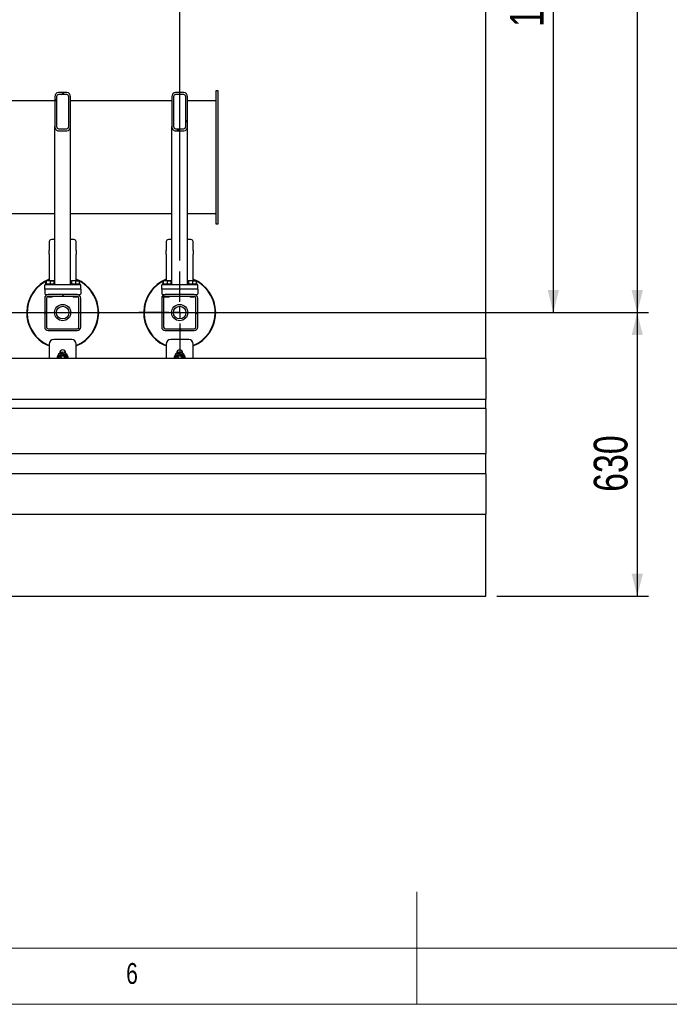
# Model space of a CAD drawing. Header units: millimetres. Extents: x 5 to 589, y 5 to 415.
# Tile 6 of 46: x 262 to 319, y 5 to 92. Entities that reach past the tile are written whole.
import ezdxf

# ---------------------------------------------------------------- set-up
doc = ezdxf.new("R2010")
doc.units = ezdxf.units.MM
doc.linetypes.add('CENTERX2', pattern=[20.32, 12.7, -2.54, 2.54, -2.54])
for name, color, linetype in [('COTES', 1, 'Continuous'), ('NOTES', 6, 'Continuous'), ('TRAIT-FINS', 9, 'Continuous'), ('TRAIT-MIXTES', 3, 'CENTERX2')]:
    doc.layers.add(name, color=color, linetype=linetype)
doc.layers.add('TRAIT-FORT', color=4, linetype='Continuous', lineweight=25)
doc.styles.add('SLDTEXTSTYLE0', font='TXT', dxfattribs={"width": 0.75})
doc.dimstyles.new('SLDDIMSTYLE0', dxfattribs={"dimtxt": 3, "dimasz": 2, "dimexe": 0, "dimexo": 0.0625, "dimgap": 0.75, "dimtad": 1, "dimdec": 0, "dimlfac": 25, "dimrnd": 1e-09, "dimzin": 12, "dimdsep": 46, "dimtxsty": 'SLDTEXTSTYLE0', "dimsah": 1, "dimcen": 0.09, "dimadec": 0, "dimazin": 3, "dimtfac": 1, "dimtdec": 0, "dimtofl": 0, "dimtmove": 0, "dimatfit": 3, "dimfxl": 1, "dimfrac": 2, "dimtolj": 1, "dimtzin": 12, "dimarcsym": 0})

# ---------------------------------------------------------------- blocks, each defined once
blk = doc.blocks.new('_D_15')
at = {"layer": 'COTES', "color": 1, "transparency": 16777216}
for p, q in [((265.599, 133.532), (265.599, 172.252)), ((275.919, 71.092), (275.919, 172.252)), ((275.919, 171.252), (265.599, 171.252))]:
    blk.add_line(p, q, dxfattribs=at)
for points in [[(265.599, 171.252), (267.599, 170.752), (267.599, 171.752)], [(275.919, 171.252), (273.919, 171.752), (273.919, 170.752)]]:
    blk.add_solid(points, dxfattribs=at)
at = {"layer": 'COTES', "color": 1, "transparency": 16777216, "insert": (267.434, 175.119), "char_height": 3, "attachment_point": 1, "style": 'SLDTEXTSTYLE0'}
blk.add_mtext('258', dxfattribs=at)
blk = doc.blocks.new('_D_16')
at = {"layer": 'COTES', "color": 1, "transparency": 16777216}
for p, q in [((197.919, 71.092), (197.919, 178.252)), ((275.919, 145.092), (275.919, 178.252)), ((275.919, 177.252), (197.919, 177.252))]:
    blk.add_line(p, q, dxfattribs=at)
for points in [[(197.919, 177.252), (199.919, 176.752), (199.919, 177.752)], [(275.919, 177.252), (273.919, 177.752), (273.919, 176.752)]]:
    blk.add_solid(points, dxfattribs=at)
at = {"layer": 'COTES', "color": 1, "transparency": 16777216, "insert": (232.486, 181.119), "char_height": 3, "attachment_point": 1, "style": 'SLDTEXTSTYLE0'}
blk.add_mtext('1950', dxfattribs=at)
blk = doc.blocks.new('_D_19')
at = {"layer": 'COTES', "color": 1, "transparency": 16777216}
for p, q in [((202.559, 140.452), (317.591, 140.452)), ((316.591, 140.452), (316.591, 66.452)), ((202.559, 66.452), (317.591, 66.452))]:
    blk.add_line(p, q, dxfattribs=at)
for points in [[(316.591, 140.452), (316.091, 138.452), (317.091, 138.452)], [(316.591, 66.452), (317.091, 68.452), (316.091, 68.452)]]:
    blk.add_solid(points, dxfattribs=at)
at = {"layer": 'COTES', "color": 1, "transparency": 16777216, "insert": (312.724, 99.019), "char_height": 3, "attachment_point": 1, "rotation": 90, "style": 'SLDTEXTSTYLE0'}
blk.add_mtext('1850', dxfattribs=at)
blk = doc.blocks.new('_D_21')
at = {"layer": 'COTES', "color": 1, "transparency": 16777216}
for p, q in [((273.079, 126.052), (310.133, 126.052)), ((309.133, 66.452), (309.133, 126.052)), ((266.519, 66.452), (310.133, 66.452))]:
    blk.add_line(p, q, dxfattribs=at)
for points in [[(309.133, 126.052), (308.633, 124.052), (309.633, 124.052)], [(309.133, 66.452), (309.633, 68.452), (308.633, 68.452)]]:
    blk.add_solid(points, dxfattribs=at)
at = {"layer": 'COTES', "color": 1, "transparency": 16777216, "insert": (305.266, 91.819), "char_height": 3, "attachment_point": 1, "rotation": 90, "style": 'SLDTEXTSTYLE0'}
blk.add_mtext('1490', dxfattribs=at)
blk = doc.blocks.new('_D_22')
at = {"layer": 'COTES', "color": 1, "transparency": 16777216}
for p, q in [((280.559, 66.452), (317.591, 66.452)), ((316.591, 66.452), (316.591, 41.252)), ((304.119, 41.252), (317.591, 41.252))]:
    blk.add_line(p, q, dxfattribs=at)
for points in [[(316.591, 66.452), (316.091, 64.452), (317.091, 64.452)], [(316.591, 41.252), (317.091, 43.252), (316.091, 43.252)]]:
    blk.add_solid(points, dxfattribs=at)
at = {"layer": 'COTES', "color": 1, "transparency": 16777216, "insert": (312.724, 50.527), "char_height": 3, "attachment_point": 1, "rotation": 90, "style": 'SLDTEXTSTYLE0'}
blk.add_mtext('630', dxfattribs=at)
blk = doc.blocks.new('SW_CENTERMARKSYMBOL_5')
at = {"layer": 'TRAIT-MIXTES', "color": 0}
for p, q in [((0, 0.96), (0, 3.64)), ((-0.96, 0), (-3.64, 0)), ((0, 0), (-0.48, 0)), ((0, 0), (0, 0.48)), ((0, 0), (0, -0.48)), ((0, 0), (0.48, 0)), ((0.96, 0), (3.64, 0)), ((0, -0.96), (0, -3.64))]:
    blk.add_line(p, q, dxfattribs=at)

msp = doc.modelspace()

# ---------------------------------------------------------------- hatches: boundary and pattern name
at = {"layer": 'TRAIT-FINS'}
h = msp.add_hatch(dxfattribs=at)
h.set_pattern_fill('ANSI31', color=9, angle=3e-322, style=0)
edge = h.paths.add_edge_path(flags=0)
edge.add_ellipse((265.899, 82.987), major_axis=(0, 0.39), ratio=0.820398, start_angle=180, end_angle=270)
edge.add_line((266.219, 82.987), (266.219, 85.62))
edge.add_ellipse((265.899, 85.62), major_axis=(0, 0.39), ratio=0.820398, start_angle=270, end_angle=360)
edge.add_line((265.899, 86.01), (265.139, 86.01))
edge.add_ellipse((265.139, 85.62), major_axis=(0, 0.39), ratio=0.820398, start_angle=0, end_angle=90)
edge.add_line((264.819, 85.62), (264.819, 82.987))
edge.add_ellipse((265.139, 82.987), major_axis=(0, 0.39), ratio=0.820398, start_angle=90, end_angle=180)
edge.add_line((265.139, 82.597), (265.899, 82.597))
edge = h.paths.add_edge_path(flags=0)
edge.add_ellipse((265.899, 82.987), major_axis=(0, 0.195), ratio=0.820398, start_angle=180, end_angle=270, ccw=False)
edge.add_line((265.899, 82.792), (265.139, 82.792))
edge.add_ellipse((265.139, 82.987), major_axis=(0, 0.195), ratio=0.820398, start_angle=90, end_angle=180, ccw=False)
edge.add_line((264.979, 82.987), (264.979, 85.62))
edge.add_ellipse((265.139, 85.62), major_axis=(0, 0.195), ratio=0.820398, start_angle=0, end_angle=90, ccw=False)
edge.add_line((265.139, 85.815), (265.899, 85.815))
edge.add_ellipse((265.899, 85.62), major_axis=(0, 0.195), ratio=0.820398, start_angle=-90, end_angle=0, ccw=False)
edge.add_line((266.059, 85.62), (266.059, 82.987))
h = msp.add_hatch(dxfattribs=at)
h.set_pattern_fill('ANSI31', color=9, angle=3e-322, style=0)
edge = h.paths.add_edge_path(flags=0)
edge.add_ellipse((276.299, 82.987), major_axis=(0, 0.39), ratio=0.820398, start_angle=180, end_angle=270)
edge.add_line((276.619, 82.987), (276.619, 85.62))
edge.add_ellipse((276.299, 85.62), major_axis=(0, 0.39), ratio=0.820398, start_angle=270, end_angle=360)
edge.add_line((276.299, 86.01), (275.539, 86.01))
edge.add_ellipse((275.539, 85.62), major_axis=(0, 0.39), ratio=0.820398, start_angle=0, end_angle=90)
edge.add_line((275.219, 85.62), (275.219, 82.987))
edge.add_ellipse((275.539, 82.987), major_axis=(0, 0.39), ratio=0.820398, start_angle=90, end_angle=180)
edge.add_line((275.539, 82.597), (276.299, 82.597))
edge = h.paths.add_edge_path(flags=0)
edge.add_ellipse((276.299, 82.987), major_axis=(0, 0.195), ratio=0.820398, start_angle=180, end_angle=270, ccw=False)
edge.add_line((276.299, 82.792), (275.539, 82.792))
edge.add_ellipse((275.539, 82.987), major_axis=(0, 0.195), ratio=0.820398, start_angle=90, end_angle=180, ccw=False)
edge.add_line((275.379, 82.987), (275.379, 85.62))
edge.add_ellipse((275.539, 85.62), major_axis=(0, 0.195), ratio=0.820398, start_angle=0, end_angle=90, ccw=False)
edge.add_line((275.539, 85.815), (276.299, 85.815))
edge.add_ellipse((276.299, 85.62), major_axis=(0, 0.195), ratio=0.820398, start_angle=-90, end_angle=0, ccw=False)
edge.add_line((276.459, 85.62), (276.459, 82.987))
h = msp.add_hatch(dxfattribs=at)
h.set_pattern_fill('ANSI31', color=9, angle=3e-322, style=0)
edge = h.paths.add_edge_path(flags=0)
edge.add_line((264.239, 64.852), (266.799, 64.852))
edge.add_arc((266.799, 65.172), 0.32, 270, 360)
edge.add_line((267.119, 65.172), (267.119, 67.732))
edge.add_arc((266.799, 67.732), 0.32, 0, 90)
edge.add_line((266.799, 68.052), (264.239, 68.052))
edge.add_arc((264.239, 67.732), 0.32, 90, 180)
edge.add_line((263.919, 67.732), (263.919, 65.172))
edge.add_arc((264.239, 65.172), 0.32, 180, 270)
edge = h.paths.add_edge_path(flags=0)
edge.add_arc((266.799, 65.172), 0.16, 270, 360, ccw=False)
edge.add_line((266.799, 65.012), (264.239, 65.012))
edge.add_arc((264.239, 65.172), 0.16, 180, 270, ccw=False)
edge.add_line((264.079, 65.172), (264.079, 67.732))
edge.add_arc((264.239, 67.732), 0.16, 90, 180, ccw=False)
edge.add_line((264.239, 67.892), (266.799, 67.892))
edge.add_arc((266.799, 67.732), 0.16, 0, 90, ccw=False)
edge.add_line((266.959, 67.732), (266.959, 65.172))
h = msp.add_hatch(dxfattribs=at)
h.set_pattern_fill('ANSI31', color=9, angle=3e-322, style=0)
edge = h.paths.add_edge_path(flags=0)
edge.add_line((274.639, 64.852), (277.199, 64.852))
edge.add_arc((277.199, 65.172), 0.32, 270, 360)
edge.add_line((277.519, 65.172), (277.519, 67.732))
edge.add_arc((277.199, 67.732), 0.32, 0, 90)
edge.add_line((277.199, 68.052), (274.639, 68.052))
edge.add_arc((274.639, 67.732), 0.32, 90, 180)
edge.add_line((274.319, 67.732), (274.319, 65.172))
edge.add_arc((274.639, 65.172), 0.32, 180, 270)
edge = h.paths.add_edge_path(flags=0)
edge.add_arc((277.199, 65.172), 0.16, 270, 360, ccw=False)
edge.add_line((277.199, 65.012), (274.639, 65.012))
edge.add_arc((274.639, 65.172), 0.16, 180, 270, ccw=False)
edge.add_line((274.479, 65.172), (274.479, 67.732))
edge.add_arc((274.639, 67.732), 0.16, 90, 180, ccw=False)
edge.add_line((274.639, 67.892), (277.199, 67.892))
edge.add_arc((277.199, 67.732), 0.16, 0, 90, ccw=False)
edge.add_line((277.359, 67.732), (277.359, 65.172))

# ---------------------------------------------------------------- linework, layer by layer
at = {"color": 7, "linetype": 'Continuous', "lineweight": 18}
for p, q in [((297, 5), (297, 15)), ((10, 10), (584, 10)), ((5, 5), (589, 5))]:
    msp.add_line(p, q, dxfattribs=at)
at = {"layer": 'TRAIT-FORT', "color": 4, "linetype": 'Continuous', "lineweight": 25}
for p, q in [((303.119, 62.36), (303.119, 161.252)), ((265.899, 86.01), (265.139, 86.01)), ((265.899, 85.815), (265.139, 85.815)), ((276.299, 86.01), (275.539, 86.01)), ((276.299, 85.815), (275.539, 85.815)), ((279.352, 86.162), (279.119, 86.162)), ((279.119, 86.162), (279.119, 74.342)), ((279.352, 74.342), (279.352, 86.162)), ((264.819, 85.252), (249.119, 85.252)), ((264.819, 85.62), (264.819, 82.987)), ((264.979, 85.62), (264.979, 82.987)), ((266.059, 82.987), (266.059, 85.62)), ((266.219, 82.987), (266.219, 85.62)), ((275.219, 85.252), (266.219, 85.252)), ((275.219, 85.62), (275.219, 82.987)), ((275.379, 85.62), (275.379, 82.987)), ((276.459, 82.987), (276.459, 85.62)), ((276.619, 82.987), (276.619, 85.62)), ((279.119, 85.252), (276.619, 85.252)), ((264.819, 69.012), (264.819, 82.987)), ((265.139, 82.792), (265.899, 82.792)), ((265.139, 82.597), (265.899, 82.597)), ((266.219, 69.012), (266.219, 82.987)), ((275.219, 69.012), (275.219, 82.987)), ((275.539, 82.792), (276.299, 82.792)), ((275.539, 82.597), (276.299, 82.597)), ((276.619, 69.012), (276.619, 82.987)), ((249.119, 75.252), (264.819, 75.252)), ((266.219, 75.252), (275.219, 75.252)), ((276.619, 75.252), (279.119, 75.252)), ((279.119, 74.342), (279.352, 74.342)), ((264.319, 72.764), (264.319, 71.972)), ((264.819, 72.937), (264.519, 72.937)), ((266.519, 72.937), (266.219, 72.937)), ((266.719, 71.972), (266.719, 72.764)), ((274.719, 72.764), (274.719, 71.972)), ((275.219, 72.937), (274.919, 72.937)), ((276.919, 72.937), (276.619, 72.937)), ((277.119, 71.972), (277.119, 72.764)), ((264.319, 71.652), (264.319, 71.972)), ((266.719, 71.972), (266.719, 71.652)), ((274.719, 71.652), (274.719, 71.972)), ((277.119, 71.972), (277.119, 71.652)), ((264.319, 71.652), (264.319, 69.292)), ((266.719, 69.292), (266.719, 71.652)), ((274.719, 71.652), (274.719, 69.292)), ((277.119, 69.292), (277.119, 71.652)), ((264.037, 69.012), (264.037, 69.252)), ((264.076, 69.292), (264.056, 69.281)), ((264.076, 69.292), (264.722, 69.292)), ((264.086, 69.012), (264.086, 69.252)), ((264.448, 69.012), (264.448, 69.252)), ((264.742, 69.281), (264.722, 69.292)), ((264.761, 69.012), (264.761, 69.252)), ((266.277, 69.012), (266.277, 69.252)), ((266.316, 69.292), (266.296, 69.281)), ((266.316, 69.292), (266.962, 69.292)), ((266.326, 69.012), (266.326, 69.252)), ((266.688, 69.012), (266.688, 69.252)), ((266.982, 69.281), (266.962, 69.292)), ((267.001, 69.012), (267.001, 69.252)), ((274.437, 69.012), (274.437, 69.252)), ((274.476, 69.292), (274.456, 69.281)), ((274.476, 69.292), (275.122, 69.292)), ((274.486, 69.012), (274.486, 69.252)), ((274.848, 69.012), (274.848, 69.252)), ((275.142, 69.281), (275.122, 69.292)), ((275.161, 69.012), (275.161, 69.252)), ((276.677, 69.012), (276.677, 69.252)), ((276.716, 69.292), (276.696, 69.281)), ((276.716, 69.292), (277.362, 69.292)), ((276.726, 69.012), (276.726, 69.252)), ((277.088, 69.012), (277.088, 69.252)), ((277.382, 69.281), (277.362, 69.292)), ((277.401, 69.012), (277.401, 69.252)), ((267.119, 68.932), (263.919, 68.932)), ((263.919, 68.532), (263.919, 68.932)), ((267.119, 68.532), (263.919, 68.532)), ((263.919, 68.532), (263.919, 68.132)), ((263.959, 69.012), (263.959, 68.932)), ((263.959, 69.012), (264.805, 69.012)), ((264.805, 69.012), (264.839, 69.012)), ((264.839, 68.932), (264.839, 69.012)), ((266.199, 69.012), (266.199, 68.932)), ((266.199, 69.012), (267.045, 69.012)), ((267.045, 69.012), (267.079, 69.012)), ((267.079, 68.932), (267.079, 69.012)), ((267.119, 68.532), (267.119, 68.932)), ((267.119, 68.532), (267.119, 68.132)), ((277.519, 68.932), (274.319, 68.932)), ((274.319, 68.532), (274.319, 68.932)), ((277.519, 68.532), (274.319, 68.532)), ((274.319, 68.532), (274.319, 68.132)), ((274.359, 69.012), (274.359, 68.932)), ((274.359, 69.012), (275.205, 69.012)), ((275.205, 69.012), (275.239, 69.012)), ((275.239, 68.932), (275.239, 69.012)), ((276.599, 69.012), (276.599, 68.932)), ((276.599, 69.012), (277.445, 69.012)), ((277.445, 69.012), (277.479, 69.012)), ((277.479, 68.932), (277.479, 69.012)), ((277.519, 68.532), (277.519, 68.932)), ((277.519, 68.532), (277.519, 68.132)), ((263.919, 68.132), (263.999, 68.052)), ((263.919, 67.732), (263.919, 65.172)), ((263.999, 68.052), (264.239, 68.052)), ((264.079, 67.732), (264.079, 65.172)), ((264.199, 68.052), (264.199, 68.05)), ((264.199, 67.887), (264.199, 67.84)), ((264.199, 67.84), (264.227, 67.812)), ((264.199, 67.84), (264.599, 67.84)), ((264.571, 67.812), (264.227, 67.812)), ((266.799, 68.052), (264.239, 68.052)), ((266.799, 67.892), (264.239, 67.892)), ((264.571, 67.812), (264.599, 67.84)), ((264.599, 67.84), (264.599, 67.892)), ((266.439, 67.892), (266.439, 67.84)), ((266.439, 67.84), (266.467, 67.812)), ((266.439, 67.84), (266.839, 67.84)), ((266.811, 67.812), (266.467, 67.812)), ((266.799, 68.052), (267.039, 68.052)), ((266.811, 67.812), (266.839, 67.84)), ((266.839, 68.05), (266.839, 68.052)), ((266.839, 67.84), (266.839, 67.887)), ((266.959, 65.172), (266.959, 67.732)), ((267.039, 68.052), (267.119, 68.132)), ((267.119, 65.172), (267.119, 67.732)), ((274.319, 68.132), (274.399, 68.052)), ((274.319, 67.732), (274.319, 65.172)), ((274.399, 68.052), (274.639, 68.052)), ((274.479, 67.732), (274.479, 65.172)), ((274.599, 68.052), (274.599, 68.05)), ((274.599, 67.887), (274.599, 67.84)), ((274.599, 67.84), (274.627, 67.812)), ((274.599, 67.84), (274.999, 67.84)), ((274.971, 67.812), (274.627, 67.812)), ((277.199, 68.052), (274.639, 68.052)), ((277.199, 67.892), (274.639, 67.892)), ((274.971, 67.812), (274.999, 67.84)), ((274.999, 67.84), (274.999, 67.892)), ((276.839, 67.892), (276.839, 67.84)), ((276.839, 67.84), (276.867, 67.812)), ((276.839, 67.84), (277.239, 67.84)), ((277.211, 67.812), (276.867, 67.812)), ((277.199, 68.052), (277.439, 68.052)), ((277.211, 67.812), (277.239, 67.84)), ((277.239, 68.05), (277.239, 68.052)), ((277.239, 67.84), (277.239, 67.887)), ((277.359, 65.172), (277.359, 67.732)), ((277.439, 68.052), (277.519, 68.132)), ((277.519, 65.172), (277.519, 67.732)), ((264.239, 65.012), (266.799, 65.012)), ((264.239, 64.852), (266.799, 64.852)), ((274.639, 65.012), (277.199, 65.012)), ((274.639, 64.852), (277.199, 64.852)), ((266.319, 64.052), (264.719, 64.052)), ((276.719, 64.052), (275.119, 64.052)), ((264.319, 63.486), (264.183, 63.544)), ((264.2, 63.581), (264.319, 63.529)), ((264.319, 63.652), (264.319, 62.36)), ((266.719, 62.36), (266.719, 63.652)), ((274.719, 63.486), (274.583, 63.544)), ((274.6, 63.581), (274.719, 63.529)), ((274.719, 63.652), (274.719, 62.36)), ((277.119, 62.36), (277.119, 63.652)), ((303.119, 62.36), (249.119, 62.36)), ((265.239, 62.852), (265.239, 62.842)), ((265.799, 62.842), (265.799, 62.852)), ((275.639, 62.852), (275.639, 62.842)), ((276.199, 62.842), (276.199, 62.852)), ((303.119, 62.36), (303.119, 60.56)), ((303.119, 60.56), (303.119, 58.76)), ((249.119, 58.76), (303.119, 58.76)), ((303.119, 57.939), (303.119, 58.76)), ((303.119, 57.939), (249.119, 57.939)), ((303.119, 57.939), (303.119, 55.939)), ((303.119, 55.939), (303.119, 53.939)), ((183.119, 53.939), (303.119, 53.939)), ((303.119, 52.139), (303.119, 53.939)), ((303.119, 52.139), (183.119, 52.139)), ((303.119, 52.139), (303.119, 50.339)), ((303.119, 50.339), (303.119, 48.539)), ((183.119, 48.539), (303.119, 48.539)), ((303.119, 41.252), (303.119, 48.539)), ((183.119, 41.252), (279.119, 41.252)), ((279.119, 41.252), (303.119, 41.252))]:
    msp.add_line(p, q, dxfattribs=at)
at = {"layer": 'TRAIT-FORT', "color": 4, "linetype": 'Continuous', "lineweight": 25, "flags": 128}
for points in [[(264.319, 69.375), (264.178, 69.314), (264.133, 69.292)], [(266.905, 69.292), (266.838, 69.324), (266.719, 69.375)], [(274.719, 69.375), (274.578, 69.314), (274.533, 69.292)], [(277.305, 69.292), (277.238, 69.324), (277.119, 69.375)]]:
    msp.add_lwpolyline(points, dxfattribs=at)
at = {"layer": 'TRAIT-FORT', "color": 4, "linetype": 'Continuous', "lineweight": 25}
for centre, radius in [((265.519, 66.452), 0.72), ((265.519, 66.452), 0.56), ((275.919, 66.452), 0.72), ((275.919, 66.452), 0.56)]:
    msp.add_circle(centre, radius, dxfattribs=at)
for centre, radius, start, end in [((264.507, 72.75), 0.188, 86.18874, 175.59805), ((266.532, 72.75), 0.188, 4.40195, 93.81126), ((274.907, 72.75), 0.188, 86.18874, 175.59805), ((276.932, 72.75), 0.188, 4.40195, 93.81126), ((265.519, 66.452), 3.2, 112.02435, 245.32581), ((265.519, 66.452), 3.16, 117.96117, 245.32581), ((265.519, 66.452), 3.2, 292.02427, 67.97573), ((265.519, 66.452), 3.16, 292.31796, 62.03883), ((275.919, 66.452), 3.2, 112.02435, 245.32581), ((275.919, 66.452), 3.16, 117.96117, 245.32581), ((275.919, 66.452), 3.2, 292.02427, 67.97573), ((275.919, 66.452), 3.16, 292.31796, 62.03883), ((264.239, 67.732), 0.32, 90, 180), ((264.239, 67.732), 0.16, 90, 180), ((266.799, 67.732), 0.32, 0, 90), ((266.799, 67.732), 0.16, 0, 90), ((274.639, 67.732), 0.32, 90, 180), ((274.639, 67.732), 0.16, 90, 180), ((277.199, 67.732), 0.32, 0, 90), ((277.199, 67.732), 0.16, 0, 90), ((264.239, 65.172), 0.32, 180, 270), ((264.239, 65.172), 0.16, 180, 270), ((266.799, 65.172), 0.32, 270, 0), ((266.799, 65.172), 0.16, 270, 0), ((274.639, 65.172), 0.32, 180, 270), ((274.639, 65.172), 0.16, 180, 270), ((277.199, 65.172), 0.16, 270, 0), ((277.199, 65.172), 0.32, 270, 0), ((264.719, 63.652), 0.4, 90, 180), ((266.319, 63.652), 0.4, 360, 90), ((275.119, 63.652), 0.4, 90, 180), ((276.719, 63.652), 0.4, 360, 90), ((265.519, 62.852), 0.28, 0, 180), ((275.919, 62.852), 0.28, 0, 180), ((265.519, 62.452), 0.48, 348.87372, 191.12628), ((265.519, 62.452), 0.36, 136.8005, 194.90968), ((265.519, 62.452), 0.36, 76.8005, 136.8005), ((265.519, 62.452), 0.24, 136.8005, 202.70236), ((265.519, 62.452), 0.18, 136.8005, 210.97019), ((265.519, 62.452), 0.24, 337.29764, 136.8005), ((265.519, 62.452), 0.16, 136.8005, 215.37434), ((265.519, 62.452), 0.18, 329.02981, 136.8005), ((265.519, 62.452), 0.16, 324.62566, 136.8005), ((265.519, 62.452), 0.36, 16.8005, 76.8005), ((265.519, 62.452), 0.36, 345.09032, 16.8005), ((275.919, 62.452), 0.48, 348.87372, 191.12628), ((275.919, 62.452), 0.36, 136.8005, 194.90968), ((275.919, 62.452), 0.36, 76.8005, 136.8005), ((275.919, 62.452), 0.24, 136.8005, 202.70236), ((275.919, 62.452), 0.18, 136.8005, 210.97019), ((275.919, 62.452), 0.24, 337.29764, 136.8005), ((275.919, 62.452), 0.16, 136.8005, 215.37434), ((275.919, 62.452), 0.18, 329.02981, 136.8005), ((275.919, 62.452), 0.16, 324.62566, 136.8005), ((275.919, 62.452), 0.36, 16.8005, 76.8005), ((275.919, 62.452), 0.36, 345.09032, 16.8005)]:
    msp.add_arc(centre, radius, start, end, dxfattribs=at)
for centre, major_axis, start_param, end_param in [((265.139, 85.62), (0, 0.39), 0, 1.570796), ((265.139, 85.62), (0, 0.195), 0, 1.570796), ((265.899, 85.62), (0, 0.39), 4.712389, 6.283185), ((265.899, 85.62), (0, 0.195), 4.712389, 6.283185), ((275.539, 85.62), (0, 0.39), 0, 1.570796), ((275.539, 85.62), (0, 0.195), 0, 1.570796), ((276.299, 85.62), (0, 0.39), 4.712389, 6.283185), ((276.299, 85.62), (0, 0.195), 4.712389, 6.283185), ((265.139, 82.987), (0, 0.39), 1.570796, 3.141593), ((265.139, 82.987), (0, 0.195), 1.570796, 3.141593), ((265.899, 82.987), (0, 0.39), 3.141593, 4.712389), ((265.899, 82.987), (0, 0.195), 3.141593, 4.712389), ((275.539, 82.987), (0, 0.39), 1.570796, 3.141593), ((275.539, 82.987), (0, 0.195), 1.570796, 3.141593), ((276.299, 82.987), (0, 0.39), 3.141593, 4.712389), ((276.299, 82.987), (0, 0.195), 3.141593, 4.712389)]:
    msp.add_ellipse(centre, major_axis=major_axis, ratio=0.820398, start_param=start_param, end_param=end_param, dxfattribs=at)
for points, knots in [([(264.037, 69.252), (264.039, 69.255), (264.042, 69.262), (264.047, 69.27), (264.051, 69.277), (264.056, 69.281), (264.062, 69.283), (264.068, 69.281), (264.075, 69.274), (264.081, 69.264), (264.084, 69.256), (264.086, 69.252)], [0, 0, 0, 0, 0.095886, 0.19195, 0.28871, 0.385788, 0.511366, 0.637845, 0.766889, 0.896653, 1, 1, 1, 1]), ([(264.448, 69.252), (264.416, 69.261), (264.353, 69.279), (264.259, 69.285), (264.169, 69.276), (264.114, 69.26), (264.086, 69.252)], [0, 0, 0, 0, 0.264605, 0.534948, 0.765343, 1, 1, 1, 1]), ([(264.448, 69.252), (264.475, 69.261), (264.53, 69.279), (264.611, 69.285), (264.689, 69.276), (264.737, 69.26), (264.761, 69.252)], [0, 0, 0, 0, 0.264605, 0.534948, 0.765343, 1, 1, 1, 1]), ([(264.742, 69.281), (264.742, 69.28), (264.745, 69.279), (264.75, 69.273), (264.755, 69.264), (264.759, 69.256), (264.761, 69.252)], [0, 0, 0, 0, 0.082888, 0.409675, 0.738287, 1, 1, 1, 1]), ([(266.277, 69.252), (266.279, 69.255), (266.282, 69.262), (266.287, 69.27), (266.291, 69.277), (266.296, 69.281), (266.302, 69.283), (266.308, 69.281), (266.315, 69.274), (266.321, 69.264), (266.324, 69.256), (266.326, 69.252)], [0, 0, 0, 0, 0.095886, 0.19195, 0.28871, 0.385788, 0.511366, 0.637845, 0.766889, 0.896653, 1, 1, 1, 1]), ([(266.688, 69.252), (266.656, 69.261), (266.593, 69.279), (266.499, 69.285), (266.409, 69.276), (266.354, 69.26), (266.326, 69.252)], [0, 0, 0, 0, 0.264605, 0.534948, 0.765343, 1, 1, 1, 1]), ([(266.688, 69.252), (266.715, 69.261), (266.77, 69.279), (266.851, 69.285), (266.929, 69.276), (266.977, 69.26), (267.001, 69.252)], [0, 0, 0, 0, 0.264605, 0.534948, 0.765343, 1, 1, 1, 1]), ([(266.982, 69.281), (266.982, 69.28), (266.985, 69.279), (266.99, 69.273), (266.995, 69.264), (266.999, 69.256), (267.001, 69.252)], [0, 0, 0, 0, 0.082888, 0.409675, 0.738287, 1, 1, 1, 1]), ([(274.437, 69.252), (274.439, 69.255), (274.442, 69.262), (274.447, 69.27), (274.451, 69.277), (274.456, 69.281), (274.462, 69.283), (274.468, 69.281), (274.475, 69.274), (274.481, 69.264), (274.484, 69.256), (274.486, 69.252)], [0, 0, 0, 0, 0.095886, 0.19195, 0.28871, 0.385788, 0.511366, 0.637845, 0.766889, 0.896653, 1, 1, 1, 1]), ([(274.848, 69.252), (274.816, 69.261), (274.753, 69.279), (274.659, 69.285), (274.569, 69.276), (274.514, 69.26), (274.486, 69.252)], [0, 0, 0, 0, 0.264605, 0.534948, 0.765343, 1, 1, 1, 1]), ([(274.848, 69.252), (274.875, 69.261), (274.93, 69.279), (275.011, 69.285), (275.089, 69.276), (275.137, 69.26), (275.161, 69.252)], [0, 0, 0, 0, 0.264605, 0.534948, 0.765343, 1, 1, 1, 1]), ([(275.142, 69.281), (275.142, 69.28), (275.145, 69.279), (275.15, 69.273), (275.155, 69.264), (275.159, 69.256), (275.161, 69.252)], [0, 0, 0, 0, 0.082888, 0.409675, 0.738287, 1, 1, 1, 1]), ([(276.677, 69.252), (276.679, 69.255), (276.682, 69.262), (276.687, 69.27), (276.691, 69.277), (276.696, 69.281), (276.702, 69.283), (276.708, 69.281), (276.715, 69.274), (276.721, 69.264), (276.724, 69.256), (276.726, 69.252)], [0, 0, 0, 0, 0.095886, 0.19195, 0.28871, 0.385788, 0.511366, 0.637845, 0.766889, 0.896653, 1, 1, 1, 1]), ([(277.088, 69.252), (277.056, 69.261), (276.993, 69.279), (276.899, 69.285), (276.809, 69.276), (276.754, 69.26), (276.726, 69.252)], [0, 0, 0, 0, 0.264605, 0.534948, 0.765343, 1, 1, 1, 1]), ([(277.088, 69.252), (277.115, 69.261), (277.17, 69.279), (277.251, 69.285), (277.329, 69.276), (277.377, 69.26), (277.401, 69.252)], [0, 0, 0, 0, 0.264605, 0.534948, 0.765343, 1, 1, 1, 1]), ([(277.382, 69.281), (277.382, 69.28), (277.385, 69.279), (277.39, 69.273), (277.395, 69.264), (277.399, 69.256), (277.401, 69.252)], [0, 0, 0, 0, 0.082888, 0.409675, 0.738287, 1, 1, 1, 1]), ([(265.114, 62.547), (265.126, 62.559), (265.148, 62.583), (265.183, 62.621), (265.22, 62.659), (265.244, 62.685), (265.257, 62.699)], [0, 0, 0, 0, 0.245957, 0.49308, 0.745278, 1, 1, 1, 1]), ([(265.171, 62.36), (265.164, 62.384), (265.148, 62.437), (265.129, 62.499), (265.117, 62.537), (265.114, 62.547)], [0, 0, 0, 0, 0.378665, 0.828352, 1, 1, 1, 1]), ([(265.257, 62.699), (265.277, 62.72), (265.317, 62.763), (265.365, 62.814), (265.391, 62.842), (265.399, 62.85)], [0, 0, 0, 0, 0.413688, 0.838028, 1, 1, 1, 1]), ([(265.399, 62.85), (265.415, 62.846), (265.447, 62.839), (265.497, 62.827), (265.549, 62.815), (265.584, 62.807), (265.601, 62.803)], [0, 0, 0, 0, 0.245957, 0.49308, 0.745278, 1, 1, 1, 1]), ([(265.601, 62.803), (265.63, 62.796), (265.688, 62.782), (265.755, 62.767), (265.793, 62.758), (265.804, 62.755)], [0, 0, 0, 0, 0.413688, 0.838028, 1, 1, 1, 1]), ([(265.804, 62.755), (265.808, 62.739), (265.818, 62.708), (265.833, 62.659), (265.848, 62.608), (265.858, 62.574), (265.864, 62.556)], [0, 0, 0, 0, 0.2459566, 0.4930804, 0.7452785, 1, 1, 1, 1]), ([(265.864, 62.556), (265.872, 62.528), (265.889, 62.471), (265.909, 62.405), (265.921, 62.368), (265.924, 62.357)], [0, 0, 0, 0, 0.413688, 0.838028, 1, 1, 1, 1]), ([(275.514, 62.547), (275.526, 62.559), (275.548, 62.583), (275.583, 62.621), (275.62, 62.659), (275.644, 62.685), (275.657, 62.699)], [0, 0, 0, 0, 0.245957, 0.49308, 0.745278, 1, 1, 1, 1]), ([(275.571, 62.36), (275.564, 62.384), (275.548, 62.437), (275.529, 62.499), (275.517, 62.537), (275.514, 62.547)], [0, 0, 0, 0, 0.378665, 0.828352, 1, 1, 1, 1]), ([(275.657, 62.699), (275.677, 62.72), (275.717, 62.763), (275.765, 62.814), (275.791, 62.842), (275.799, 62.85)], [0, 0, 0, 0, 0.413688, 0.838028, 1, 1, 1, 1]), ([(275.799, 62.85), (275.815, 62.846), (275.847, 62.839), (275.897, 62.827), (275.949, 62.815), (275.984, 62.807), (276.001, 62.803)], [0, 0, 0, 0, 0.245957, 0.49308, 0.745278, 1, 1, 1, 1]), ([(276.001, 62.803), (276.03, 62.796), (276.088, 62.782), (276.155, 62.767), (276.193, 62.758), (276.204, 62.755)], [0, 0, 0, 0, 0.413688, 0.838028, 1, 1, 1, 1]), ([(276.204, 62.755), (276.208, 62.739), (276.218, 62.708), (276.233, 62.659), (276.248, 62.608), (276.258, 62.574), (276.264, 62.556)], [0, 0, 0, 0, 0.2459566, 0.4930804, 0.7452785, 1, 1, 1, 1]), ([(276.264, 62.556), (276.272, 62.528), (276.289, 62.471), (276.309, 62.405), (276.321, 62.368), (276.324, 62.357)], [0, 0, 0, 0, 0.413688, 0.838028, 1, 1, 1, 1])]:
    msp.add_open_spline(points, degree=3, knots=knots, dxfattribs=at)

# ---------------------------------------------------------------- block references
at = {"layer": 'TRAIT-MIXTES', "color": 3}
msp.add_blockref('SW_CENTERMARKSYMBOL_5', (275.919, 66.452), dxfattribs=at)

# ---------------------------------------------------------------- texts
at = {"layer": 'NOTES', "color": 211, "insert": (271.167, 8.668), "char_height": 1.852, "attachment_point": 1, "style": 'SLDTEXTSTYLE0'}
msp.add_mtext('6', dxfattribs=at)

# ---------------------------------------------------------------- dimensions: what is measured, and where the dimension line sits
at = {"layer": 'COTES', "color": 1}
for base, p1, p2, picture, middle in [((197.919, 177.252), (275.919, 144.092), (197.919, 70.092), '_D_16', (236.919, 177.252)), ((265.599, 171.252), (275.919, 70.092), (265.599, 132.532), '_D_15', (270.759, 171.252))]:
    dim = msp.add_linear_dim(base=base, p1=p1, p2=p2, dimstyle='SLDDIMSTYLE0', dxfattribs=at)
    dim.commit()
    dim.dimension.update_dxf_attribs({"geometry": picture, "text_midpoint": middle, "dimtype": 160})
for base, p1, p2, picture, middle in [((316.591, 66.452), (201.559, 140.452), (201.559, 66.452), '_D_19', (316.591, 103.452)), ((309.133, 126.052), (265.519, 66.452), (272.079, 126.052), '_D_21', (309.133, 96.252)), ((316.591, 41.252), (279.559, 66.452), (303.119, 41.252), '_D_22', (316.591, 53.852))]:
    dim = msp.add_linear_dim(base=base, p1=p1, p2=p2, angle=90, dimstyle='SLDDIMSTYLE0', dxfattribs=at)
    dim.commit()
    dim.dimension.update_dxf_attribs({"geometry": picture, "text_midpoint": middle, "dimtype": 160})

doc.saveas('drawing.dxf')
